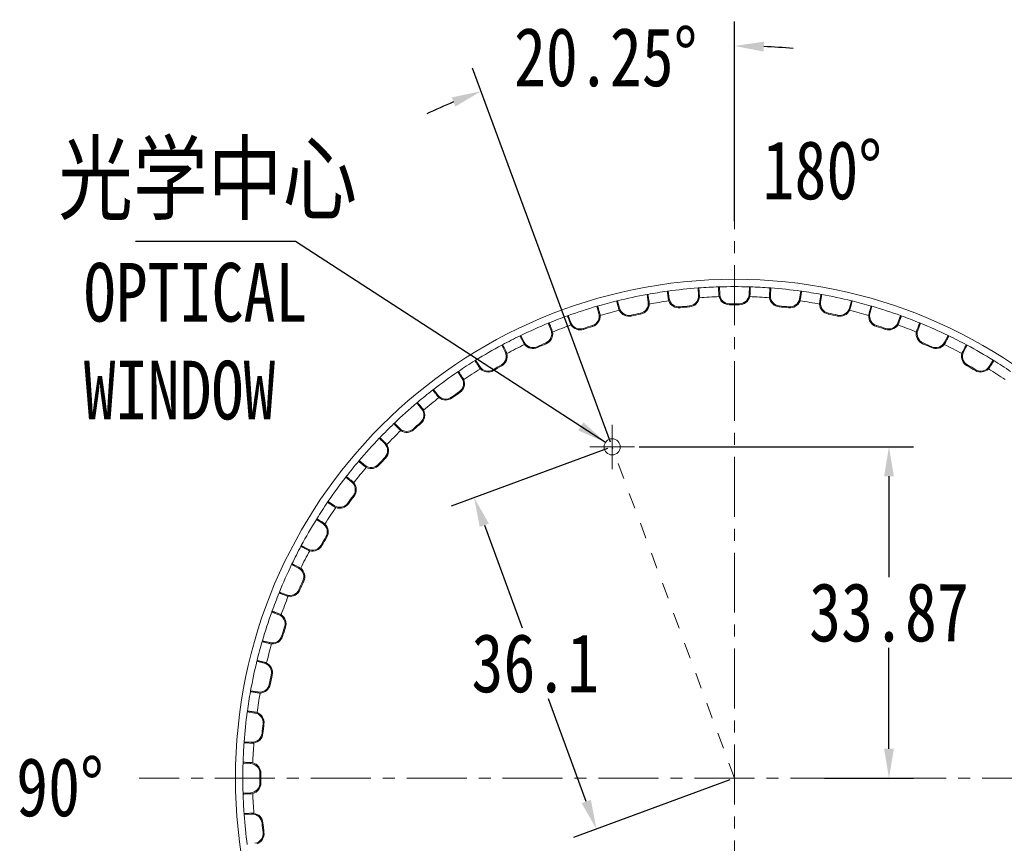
# Model space of a CAD drawing. Extents: x 695 to 3294, y -288 to 575.
# Tile 54 of 83: x 2222 to 2322, y 341 to 426. Entities that reach past the tile are written whole.
import ezdxf

# ---------------------------------------------------------------- set-up
doc = ezdxf.new("R2010")
doc.units = 0
doc.header["$LTSCALE"] = 16.335
doc.header["$PDMODE"] = 3
doc.header["$PDSIZE"] = 4
doc.linetypes.add('CENTER', pattern=[0.6, 0.375, -0.075, 0.075, -0.075])
doc.linetypes.add('HIDDEN', pattern=[0.2, 0.1, -0.1])
doc.layers.get('Defpoints').update_dxf_attribs({"linetype": 'CONTINUOUS'})
for name, color, linetype, lineweight in [('7_ALL_FEATURES', 7, 'CONTINUOUS', 15), ('dim', 3, 'CONTINUOUS', 13), ('中心', 6, 'CENTER', 13)]:
    doc.layers.add(name, color=color, linetype=linetype, lineweight=lineweight)
doc.layers.add('DEFAULT_2', color=8, linetype='HIDDEN')
doc.styles.get("Standard").update_dxf_attribs({"font": 'txt', "width": 0.8})
doc.dimstyles.get("Standard").update_dxf_attribs({"dimtxt": 3, "dimasz": 3, "dimexe": 2.5, "dimexo": 0.5, "dimtad": 1, "dimdsep": 46, "dimtxsty": 'Standard', "dimcen": 0.09, "dimadec": 0, "dimazin": 0, "dimtol": 1, "dimtp": 0.01, "dimtm": 0.01, "dimtfac": 1, "dimtofl": 0, "dimtmove": 0, "dimatfit": 3, "dimfxl": 1, "dimtolj": 1, "dimarcsym": 0})

# ---------------------------------------------------------------- blocks, each defined once
blk = doc.blocks.new('*D49')
at = {"layer": 'Defpoints', "color": 0, "transparency": 16777216}
for p in [(2282.25, 381.85), (2294.74, 347.98), (2280.64, 342.78)]:
    blk.add_point(p, dxfattribs=at)
at = {"layer": 'dim', "color": 0, "lineweight": -2, "transparency": 16777216}
for p, q in [((2281.78, 381.68), (2265.8, 375.78)), ((2269.18, 373.83), (2273.05, 363.34)), ((2279.6, 345.59), (2275.73, 356.09)), ((2294.27, 347.81), (2278.29, 341.91))]:
    blk.add_line(p, q, dxfattribs=at)
at = {"layer": 'dim', "color": 0, "transparency": 16777216}
for points in [[(2269.65, 374), (2268.71, 373.66), (2268.14, 376.65)], [(2280.07, 345.76), (2279.13, 345.42), (2280.64, 342.78)]]:
    blk.add_solid(points, dxfattribs=at)
at = {"layer": 'dim', "color": 0, "transparency": 16777216, "insert": (2274.39, 359.71), "char_height": 6, "attachment_point": 5}
blk.add_mtext('\\A1;36.1', dxfattribs=at)
blk = doc.blocks.new('*D50')
at = {"layer": 'Defpoints', "color": 0, "transparency": 16777216}
for p in [(2285.94, 422.31), (2294.74, 404.42), (2282.25, 381.85), (2294.74, 347.98), (2294.74, 291.54)]:
    blk.add_point(p, dxfattribs=at)
at = {"layer": 'dim', "color": 0, "lineweight": -2, "transparency": 16777216}
for p, q in [((2294.74, 404.92), (2294.74, 425.33)), ((2282.07, 382.32), (2267.97, 420.55))]:
    blk.add_line(p, q, dxfattribs=at)
for start, end in [(85.4069, 87.7035), (112.5472, 114.8438)]:
    blk.add_arc((2294.74, 347.98), 74.85, start, end, dxfattribs=at)
at = {"layer": 'dim', "color": 0, "transparency": 16777216}
for points in [[(2297.73, 422.27), (2297.75, 423.27), (2294.74, 422.83)], [(2265.86, 417.58), (2266.22, 416.64), (2268.83, 418.2)]]:
    blk.add_solid(points, dxfattribs=at)
at = {"layer": 'dim', "color": 0, "transparency": 16777216, "insert": (2281.58, 421.67), "char_height": 6, "attachment_point": 5}
blk.add_mtext('\\A1;20.25°', dxfattribs=at)
blk = doc.blocks.new('*D69')
at = {"layer": 'Defpoints', "color": 0, "transparency": 16777216}
for p in [(2284.51, 381.85), (2303.44, 347.98), (2310.54, 347.98)]:
    blk.add_point(p, dxfattribs=at)
at = {"layer": 'dim', "color": 0, "lineweight": -2, "transparency": 16777216}
for p, q in [((2285.01, 381.85), (2313.04, 381.85)), ((2310.54, 378.85), (2310.54, 368.54)), ((2310.54, 350.98), (2310.54, 361.29)), ((2303.94, 347.98), (2313.04, 347.98))]:
    blk.add_line(p, q, dxfattribs=at)
at = {"layer": 'dim', "color": 0, "transparency": 16777216}
for points in [[(2310.04, 378.85), (2311.04, 378.85), (2310.54, 381.85)], [(2310.04, 350.98), (2311.04, 350.98), (2310.54, 347.98)]]:
    blk.add_solid(points, dxfattribs=at)
at = {"layer": 'dim', "color": 0, "transparency": 16777216, "insert": (2310.54, 364.91), "char_height": 6, "attachment_point": 5}
blk.add_mtext('\\A1;33.87', dxfattribs=at)

msp = doc.modelspace()

# ---------------------------------------------------------------- linework, layer by layer
at = {"layer": '7_ALL_FEATURES', "color": 7, "linetype": 'Continuous'}
for p, q in [((2287.887, 397.76), (2287.958, 397.77)), ((2287.958, 397.77), (2288.08, 396.997)), ((2291.096, 398.098), (2291.024, 398.092)), ((2291.065, 397.311), (2291.024, 398.092)), ((2293.128, 398.204), (2293.2, 398.206)), ((2293.2, 398.206), (2293.241, 397.425)), ((2296.242, 397.425), (2296.283, 398.206)), ((2296.355, 398.204), (2296.283, 398.206)), ((2298.386, 398.098), (2298.458, 398.092)), ((2298.458, 398.092), (2298.417, 397.311)), ((2301.402, 396.997), (2301.525, 397.77)), ((2301.596, 397.76), (2301.525, 397.77)), ((2282.721, 396.771), (2282.791, 396.788)), ((2282.791, 396.788), (2282.993, 396.033)), ((2285.878, 397.442), (2285.807, 397.429)), ((2285.929, 396.657), (2285.807, 397.429)), ((2303.676, 397.429), (2303.554, 396.657)), ((2303.605, 397.442), (2303.676, 397.429)), ((2306.489, 396.033), (2306.692, 396.788)), ((2306.762, 396.771), (2306.692, 396.788)), ((2280.756, 396.245), (2280.687, 396.225)), ((2280.889, 395.469), (2280.687, 396.225)), ((2308.796, 396.225), (2308.594, 395.469)), ((2308.727, 396.245), (2308.796, 396.225)), ((2275.787, 394.518), (2275.721, 394.491)), ((2277.687, 395.247), (2277.754, 395.272)), ((2277.754, 395.272), (2278.035, 394.541)), ((2311.448, 394.541), (2311.728, 395.272)), ((2311.796, 395.247), (2311.728, 395.272)), ((2313.695, 394.518), (2313.762, 394.491)), ((2276.001, 393.761), (2275.721, 394.491)), ((2313.762, 394.491), (2313.482, 393.761)), ((2272.839, 393.206), (2272.904, 393.237)), ((2272.904, 393.237), (2273.259, 392.54)), ((2316.223, 392.54), (2316.579, 393.237)), ((2316.643, 393.206), (2316.579, 393.237)), ((2271.027, 392.282), (2270.963, 392.248)), ((2271.318, 391.551), (2270.963, 392.248)), ((2318.519, 392.248), (2318.164, 391.551)), ((2318.456, 392.282), (2318.519, 392.248)), ((2268.232, 390.669), (2268.293, 390.707)), ((2268.293, 390.707), (2268.719, 390.05)), ((2320.764, 390.05), (2321.19, 390.707)), ((2321.251, 390.669), (2321.19, 390.707)), ((2266.526, 389.561), (2266.466, 389.52)), ((2266.892, 388.864), (2266.466, 389.52)), ((2263.915, 387.664), (2263.972, 387.708)), ((2263.972, 387.708), (2264.464, 387.1)), ((2262.334, 386.384), (2262.279, 386.337)), ((2262.771, 385.729), (2262.279, 386.337)), ((2259.936, 384.224), (2259.988, 384.274)), ((2259.988, 384.274), (2260.541, 383.721)), ((2258.497, 382.786), (2258.447, 382.734)), ((2259.001, 382.18), (2258.447, 382.734)), ((2256.338, 380.387), (2256.384, 380.442)), ((2256.384, 380.442), (2256.992, 379.95)), ((2255.058, 378.806), (2255.014, 378.75)), ((2255.621, 378.257), (2255.014, 378.75)), ((2253.161, 376.196), (2253.201, 376.255)), ((2253.201, 376.255), (2253.857, 375.829)), ((2252.053, 374.49), (2252.015, 374.428)), ((2252.671, 374.002), (2252.015, 374.428)), ((2250.439, 371.695), (2250.473, 371.758)), ((2250.473, 371.758), (2251.17, 371.403)), ((2249.516, 369.882), (2249.484, 369.817)), ((2250.181, 369.462), (2249.484, 369.817)), ((2248.203, 366.934), (2248.23, 367.001)), ((2248.23, 367.001), (2248.961, 366.72)), ((2247.474, 365.035), (2247.45, 364.967)), ((2248.18, 364.687), (2247.45, 364.967)), ((2246.477, 361.966), (2246.497, 362.035)), ((2246.497, 362.035), (2247.253, 361.832)), ((2245.95, 360.001), (2245.933, 359.931)), ((2246.689, 359.728), (2245.933, 359.931)), ((2245.279, 356.844), (2245.292, 356.915)), ((2245.292, 356.915), (2246.065, 356.792)), ((2244.961, 354.835), (2244.951, 354.763)), ((2245.724, 354.641), (2244.951, 354.763)), ((2244.624, 351.625), (2244.629, 351.697)), ((2244.629, 351.697), (2245.41, 351.656)), ((2244.517, 349.594), (2244.515, 349.522)), ((2245.296, 349.481), (2244.515, 349.522)), ((2244.515, 346.438), (2245.296, 346.479)), ((2244.517, 346.366), (2244.515, 346.438)), ((2244.624, 344.335), (2244.629, 344.263)), ((2245.41, 344.304), (2244.629, 344.263))]:
    msp.add_line(p, q, dxfattribs=at)
at = {"layer": '7_ALL_FEATURES', "color": 9, "linetype": 'Continuous'}
for p, q in [((2286.025, 396.672), (2285.929, 396.657)), ((2287.984, 396.982), (2288.08, 396.997)), ((2291.163, 397.316), (2291.065, 397.311)), ((2293.143, 397.42), (2293.241, 397.425)), ((2296.339, 397.42), (2296.242, 397.425)), ((2298.32, 397.316), (2298.417, 397.311)), ((2301.499, 396.982), (2301.402, 396.997)), ((2303.457, 396.672), (2303.554, 396.657)), ((2282.899, 396.007), (2282.993, 396.033)), ((2285.159, 395.424), (2285.139, 395.52)), ((2289.194, 396.063), (2289.183, 396.16)), ((2290.17, 396.166), (2290.161, 396.263)), ((2294.25, 396.379), (2294.249, 396.478)), ((2295.232, 396.379), (2295.233, 396.478)), ((2299.312, 396.166), (2299.322, 396.263)), ((2300.289, 396.063), (2300.3, 396.16)), ((2304.324, 395.424), (2304.343, 395.52)), ((2306.584, 396.007), (2306.489, 396.033)), ((2277.944, 394.506), (2278.035, 394.541)), ((2280.983, 395.494), (2280.889, 395.469)), ((2284.198, 395.22), (2284.177, 395.315)), ((2305.284, 395.22), (2305.306, 395.315)), ((2308.499, 395.494), (2308.594, 395.469)), ((2311.539, 394.506), (2311.448, 394.541)), ((2276.092, 393.796), (2276.001, 393.761)), ((2279.318, 393.859), (2279.287, 393.952)), ((2280.252, 394.162), (2280.223, 394.256)), ((2309.231, 394.162), (2309.26, 394.256)), ((2310.164, 393.859), (2310.196, 393.952)), ((2313.39, 393.796), (2313.482, 393.761)), ((2273.172, 392.496), (2273.259, 392.54)), ((2316.31, 392.496), (2316.223, 392.54)), ((2271.405, 391.595), (2271.318, 391.551)), ((2274.607, 391.995), (2274.566, 392.085)), ((2275.504, 392.395), (2275.465, 392.485)), ((2313.979, 392.395), (2314.018, 392.485)), ((2314.876, 391.995), (2314.916, 392.085)), ((2318.077, 391.595), (2318.164, 391.551)), ((2268.637, 389.997), (2268.719, 390.05)), ((2270.117, 389.65), (2270.067, 389.734)), ((2270.967, 390.141), (2270.919, 390.226)), ((2318.516, 390.141), (2318.564, 390.226)), ((2319.366, 389.65), (2319.416, 389.734)), ((2320.845, 389.997), (2320.764, 390.05)), ((2266.974, 388.917), (2266.892, 388.864)), ((2266.69, 387.424), (2266.633, 387.504)), ((2264.388, 387.038), (2264.464, 387.1)), ((2265.896, 386.847), (2265.837, 386.926)), ((2262.847, 385.79), (2262.771, 385.729)), ((2260.472, 383.652), (2260.541, 383.721)), ((2261.991, 383.619), (2261.925, 383.692)), ((2262.721, 384.276), (2262.656, 384.35)), ((2259.07, 382.249), (2259.001, 382.18)), ((2259.102, 380.73), (2259.03, 380.797)), ((2256.931, 379.874), (2256.992, 379.95)), ((2258.445, 380.001), (2258.372, 380.066)), ((2255.683, 378.333), (2255.621, 378.257)), ((2255.874, 376.826), (2255.795, 376.884)), ((2253.804, 375.747), (2253.857, 375.829)), ((2255.297, 376.031), (2255.217, 376.088)), ((2252.724, 374.084), (2252.671, 374.002)), ((2253.072, 372.605), (2252.987, 372.655)), ((2251.126, 371.316), (2251.17, 371.403)), ((2252.581, 371.755), (2252.495, 371.803)), ((2250.226, 369.549), (2250.181, 369.462)), ((2250.726, 368.114), (2250.637, 368.155)), ((2248.926, 366.629), (2248.961, 366.72)), ((2250.327, 367.217), (2250.237, 367.256)), ((2248.215, 364.778), (2248.18, 364.687)), ((2248.863, 363.403), (2248.769, 363.434)), ((2248.559, 362.469), (2248.465, 362.499)), ((2247.227, 361.738), (2247.253, 361.832)), ((2246.714, 359.822), (2246.689, 359.728)), ((2247.502, 358.523), (2247.406, 358.544)), ((2247.298, 357.563), (2247.201, 357.582)), ((2246.049, 356.696), (2246.065, 356.792)), ((2245.739, 354.737), (2245.724, 354.641)), ((2246.658, 353.527), (2246.561, 353.539)), ((2246.556, 352.551), (2246.458, 352.56)), ((2245.405, 351.559), (2245.41, 351.656)), ((2245.301, 349.578), (2245.296, 349.481)), ((2246.342, 348.471), (2246.244, 348.472)), ((2246.342, 347.489), (2246.244, 347.488)), ((2245.301, 346.382), (2245.296, 346.479)), ((2245.405, 344.402), (2245.41, 344.304)), ((2246.556, 343.409), (2246.458, 343.4)), ((2246.658, 342.433), (2246.561, 342.421))]:
    msp.add_line(p, q, dxfattribs=at)
at = {"layer": '7_ALL_FEATURES', "color": 7, "linetype": 'Continuous'}
msp.add_circle((2294.741, 347.98), 51, dxfattribs=at)
for centre, radius, start, end in [((2294.741, 347.98), 50.25, 97.84017, 100.15983), ((2294.741, 347.98), 50.25, 94.24196, 97.75804), ((2294.741, 347.98), 50.25, 91.84017, 94.15983), ((2294.741, 347.98), 50.25, 88.24196, 91.75804), ((2294.741, 347.98), 50.25, 85.84017, 88.15983), ((2294.741, 347.98), 50.25, 82.24196, 85.75804), ((2294.741, 347.98), 50.25, 79.84017, 82.15983), ((2294.741, 347.98), 50.25, 103.84017, 106.15983), ((2294.741, 347.98), 50.25, 100.24196, 103.75804), ((2284.941, 396.5), 1, 281.41889, 9), ((2284.973, 396.499), 1.067, 357.63543, 9.32912), ((2289.039, 397.143), 1.067, 188.67476, 200.36068), ((2289.068, 397.154), 1.098, 200.35931, 276.58111), ((2289.068, 397.154), 1, 189, 276.58111), ((2290.067, 397.259), 1, 275.41889, 3), ((2290.067, 397.259), 1.098, 275.41889, 351.64069), ((2290.098, 397.254), 1.067, 351.63543, 3.32912), ((2294.209, 397.47), 1.067, 182.67476, 194.36068), ((2294.239, 397.477), 1.098, 194.35931, 270.58111), ((2294.239, 397.477), 1, 183, 270.58111), ((2295.243, 397.477), 1.098, 269.41889, 345.64069), ((2295.243, 397.477), 1, 269.41889, 357), ((2295.274, 397.47), 1.067, 345.63543, 357.32912), ((2299.385, 397.254), 1.067, 176.67476, 188.36068), ((2299.416, 397.259), 1.098, 188.35931, 264.58111), ((2299.416, 397.259), 1, 177, 264.58111), ((2300.415, 397.154), 1.098, 263.41889, 339.64069), ((2300.415, 397.154), 1, 263.41889, 351), ((2300.444, 397.143), 1.067, 339.63543, 351.32912), ((2304.511, 396.499), 1.067, 170.67476, 182.36068), ((2304.541, 396.5), 1, 171, 258.58111), ((2294.741, 347.98), 50.25, 76.24196, 79.75804), ((2294.741, 347.98), 50.25, 73.84017, 76.15983), ((2294.741, 347.98), 50.25, 106.24196, 109.75804), ((2283.932, 396.278), 1.067, 194.67476, 206.36068), ((2283.959, 396.291), 1.098, 206.35931, 282.58111), ((2283.959, 396.291), 1, 195, 282.58111), ((2294.741, 347.98), 48.5, 101.41889, 102.58111), ((2284.941, 396.5), 1.098, 281.41889, 357.64069), ((2294.741, 347.98), 48.5, 95.41889, 96.58111), ((2294.741, 347.98), 48.402, 95.41889, 96.58111), ((2294.741, 347.98), 48.5, 89.41889, 90.58111), ((2294.741, 347.98), 48.402, 89.41889, 90.58111), ((2294.741, 347.98), 48.402, 83.41889, 84.58111), ((2294.741, 347.98), 48.5, 83.41889, 84.58111), ((2304.541, 396.5), 1.098, 182.35931, 258.58111), ((2294.741, 347.98), 48.5, 77.41889, 78.58111), ((2305.524, 396.291), 1.098, 257.41889, 333.64069), ((2305.524, 396.291), 1, 257.41889, 345), ((2305.552, 396.278), 1.067, 333.63543, 345.32912), ((2294.741, 347.98), 50.25, 70.24196, 73.75804), ((2294.741, 347.98), 50.25, 109.84017, 112.15983), ((2278.942, 394.883), 1.067, 200.67476, 212.36068), ((2278.968, 394.9), 1, 201, 288.58111), ((2279.923, 395.21), 1, 287.41889, 15), ((2279.923, 395.21), 1.098, 287.41889, 3.64069), ((2279.955, 395.212), 1.067, 3.63543, 15.32912), ((2294.741, 347.98), 48.402, 101.41889, 102.58111), ((2294.741, 347.98), 48.402, 77.41889, 78.58111), ((2309.559, 395.21), 1.098, 176.35931, 252.58111), ((2309.529, 395.212), 1.067, 164.67476, 176.36068), ((2309.559, 395.21), 1, 165, 252.58111), ((2310.514, 394.9), 1, 251.41889, 339), ((2310.541, 394.883), 1.067, 327.63543, 339.32912), ((2294.741, 347.98), 50.25, 67.84017, 70.15983), ((2294.741, 347.98), 50.25, 112.24196, 115.75804), ((2275.068, 393.402), 1, 293.41889, 21), ((2275.068, 393.402), 1.098, 293.41889, 9.64069), ((2275.099, 393.408), 1.067, 9.63543, 21.32912), ((2278.968, 394.9), 1.098, 212.35931, 288.58111), ((2294.741, 347.98), 48.5, 107.41889, 108.58111), ((2294.741, 347.98), 48.402, 107.41889, 108.58111), ((2294.741, 347.98), 48.402, 71.41889, 72.58111), ((2294.741, 347.98), 48.5, 71.41889, 72.58111), ((2310.514, 394.9), 1.098, 251.41889, 327.64069), ((2314.415, 393.402), 1.098, 170.35931, 246.58111), ((2314.385, 393.408), 1.067, 158.67476, 170.36068), ((2314.415, 393.402), 1, 159, 246.58111), ((2294.741, 347.98), 50.25, 64.24196, 67.75804), ((2294.741, 347.98), 50.25, 115.84017, 118.15983), ((2274.126, 392.975), 1.067, 206.67476, 218.36068), ((2274.15, 392.994), 1, 207, 294.58111), ((2315.332, 392.994), 1, 245.41889, 333), ((2315.357, 392.974), 1.067, 321.63543, 333.32912), ((2294.741, 347.98), 50.25, 61.84017, 64.15983), ((2294.741, 347.98), 50.25, 118.24196, 121.75804), ((2270.427, 391.097), 1, 299.41889, 27), ((2270.458, 391.106), 1.067, 15.63543, 27.32912), ((2274.15, 392.994), 1.098, 218.35931, 294.58111), ((2294.741, 347.98), 48.5, 113.41889, 114.58111), ((2294.741, 347.98), 48.402, 113.41889, 114.58111), ((2294.741, 347.98), 48.402, 65.41889, 66.58111), ((2294.741, 347.98), 48.5, 65.41889, 66.58111), ((2315.332, 392.994), 1.098, 245.41889, 321.64069), ((2319.026, 391.105), 1.067, 152.67476, 164.36068), ((2319.055, 391.097), 1, 153, 240.58111), ((2294.741, 347.98), 50.25, 58.24196, 61.75804), ((2294.741, 347.98), 50.25, 121.84017, 124.15983), ((2270.427, 391.097), 1.098, 299.41889, 15.64069), ((2319.055, 391.097), 1.098, 164.35931, 240.58111), ((2294.741, 347.98), 50.25, 55.84017, 58.15983), ((2294.741, 347.98), 50.25, 124.24196, 127.75804), ((2269.536, 390.573), 1.067, 212.67476, 224.36068), ((2269.558, 390.595), 1, 213, 300.58111), ((2269.558, 390.595), 1.098, 224.35931, 300.58111), ((2294.741, 347.98), 48.5, 119.41889, 120.58111), ((2294.741, 347.98), 48.402, 119.41889, 120.58111), ((2294.741, 347.98), 48.402, 59.41889, 60.58111), ((2294.741, 347.98), 48.5, 59.41889, 60.58111), ((2319.925, 390.595), 1.098, 239.41889, 315.64069), ((2319.925, 390.595), 1, 239.41889, 327), ((2319.948, 390.573), 1.067, 315.63543, 327.32912), ((2266.054, 388.319), 1, 305.41889, 33), ((2266.054, 388.319), 1.098, 305.41889, 21.64069), ((2266.083, 388.331), 1.067, 21.63543, 33.32912), ((2294.741, 347.98), 50.25, 127.84017, 130.15983), ((2294.741, 347.98), 48.5, 125.41889, 126.58111), ((2265.222, 387.705), 1.067, 218.67476, 230.36068), ((2265.241, 387.729), 1, 219, 306.58111), ((2265.241, 387.729), 1.098, 230.35931, 306.58111), ((2294.741, 347.98), 48.402, 125.41889, 126.58111), ((2294.741, 347.98), 50.25, 130.24196, 133.75804), ((2261.994, 385.1), 1, 311.41889, 39), ((2261.994, 385.1), 1.098, 311.41889, 27.64069), ((2262.022, 385.114), 1.067, 27.63543, 39.32912), ((2294.741, 347.98), 50.25, 133.84017, 136.15983), ((2261.231, 384.402), 1.067, 224.67476, 236.36068), ((2261.248, 384.428), 1, 225, 312.58111), ((2261.248, 384.428), 1.098, 236.35931, 312.58111), ((2294.741, 347.98), 48.5, 131.41889, 132.58111), ((2294.741, 347.98), 48.402, 131.41889, 132.58111), ((2294.741, 347.98), 50.25, 136.24196, 139.75804), ((2258.294, 381.473), 1, 317.41889, 45), ((2258.32, 381.491), 1.067, 33.63543, 45.32912), ((2258.294, 381.473), 1.098, 317.41889, 33.64069), ((2294.741, 347.98), 48.5, 137.41889, 138.58111), ((2294.741, 347.98), 48.402, 137.41889, 138.58111), ((2294.741, 347.98), 50.25, 139.84017, 142.15983), ((2257.607, 380.7), 1.067, 230.67476, 242.36068), ((2257.622, 380.727), 1, 231, 318.58111), ((2257.622, 380.727), 1.098, 242.35931, 318.58111), ((2294.741, 347.98), 50.25, 142.24196, 145.75804), ((2254.992, 377.48), 1, 323.41889, 51), ((2255.016, 377.5), 1.067, 39.63543, 51.32912), ((2254.992, 377.48), 1.098, 323.41889, 39.64069), ((2294.741, 347.98), 48.5, 143.41889, 144.58111), ((2294.741, 347.98), 48.402, 143.41889, 144.58111), ((2294.741, 347.98), 50.25, 145.84017, 148.15983), ((2254.391, 376.639), 1.067, 236.67476, 248.36068), ((2254.402, 376.668), 1, 237, 324.58111), ((2254.402, 376.668), 1.098, 248.35931, 324.58111), ((2294.741, 347.98), 50.25, 148.24196, 151.75804), ((2252.126, 373.164), 1, 329.41889, 57), ((2252.148, 373.186), 1.067, 45.63543, 57.32912), ((2252.126, 373.164), 1.098, 329.41889, 45.64069), ((2294.741, 347.98), 48.5, 149.41889, 150.58111), ((2294.741, 347.98), 48.402, 149.41889, 150.58111), ((2294.741, 347.98), 50.25, 151.84017, 154.15983), ((2251.624, 372.294), 1, 243, 330.58111), ((2251.624, 372.294), 1.098, 254.35931, 330.58111), ((2251.616, 372.264), 1.067, 242.67476, 254.36068), ((2294.741, 347.98), 50.25, 154.24196, 157.75804), ((2249.727, 368.571), 1, 335.41889, 63), ((2249.747, 368.596), 1.067, 51.63543, 63.32912), ((2249.727, 368.571), 1.098, 335.41889, 51.64069), ((2294.741, 347.98), 48.5, 155.41889, 156.58111), ((2294.741, 347.98), 48.402, 155.41889, 156.58111), ((2294.741, 347.98), 50.25, 157.84017, 160.15983), ((2249.314, 367.623), 1.067, 248.67476, 260.36068), ((2249.319, 367.654), 1, 249, 336.58111), ((2249.319, 367.654), 1.098, 260.35931, 336.58111), ((2294.741, 347.98), 50.25, 160.24196, 163.75804), ((2247.822, 363.753), 1, 341.41889, 69), ((2247.838, 363.78), 1.067, 57.63543, 69.32912), ((2247.822, 363.753), 1.098, 341.41889, 57.64069), ((2294.741, 347.98), 48.5, 161.41889, 162.58111), ((2294.741, 347.98), 48.402, 161.41889, 162.58111), ((2247.511, 362.798), 1, 255, 342.58111), ((2247.511, 362.798), 1.098, 266.35931, 342.58111), ((2294.741, 347.98), 50.25, 163.84017, 166.15983), ((2247.509, 362.767), 1.067, 254.67476, 266.36068), ((2294.741, 347.98), 50.25, 166.24196, 169.75804), ((2246.43, 358.762), 1, 347.41889, 75), ((2246.444, 358.791), 1.067, 63.63543, 75.32912), ((2246.43, 358.762), 1.098, 347.41889, 63.64069), ((2294.741, 347.98), 48.5, 167.41889, 168.58111), ((2294.741, 347.98), 48.402, 167.41889, 168.58111), ((2246.221, 357.78), 1, 261, 348.58111), ((2246.221, 357.78), 1.098, 272.35931, 348.58111), ((2294.741, 347.98), 50.25, 169.84017, 172.15983), ((2246.222, 357.749), 1.067, 260.67476, 272.36068), ((2294.741, 347.98), 50.25, 172.24196, 175.75804), ((2245.568, 353.653), 1, 353.41889, 81), ((2245.578, 353.683), 1.067, 69.63543, 81.32912), ((2245.568, 353.653), 1.098, 353.41889, 69.64069), ((2294.741, 347.98), 48.5, 173.41889, 174.58111), ((2294.741, 347.98), 48.402, 173.41889, 174.58111), ((2245.463, 352.655), 1, 267, 354.58111), ((2245.463, 352.655), 1.098, 278.35931, 354.58111), ((2294.741, 347.98), 50.25, 175.84017, 178.15983), ((2245.467, 352.624), 1.067, 266.67476, 278.36068), ((2294.741, 347.98), 50.25, 178.24196, 181.75804), ((2245.244, 348.482), 1, 359.41889, 87), ((2245.252, 348.513), 1.067, 75.63543, 87.32912), ((2245.244, 348.482), 1.098, 359.41889, 75.64069), ((2294.741, 347.98), 48.5, 179.41889, 180.58111), ((2294.741, 347.98), 48.402, 179.41889, 180.58111), ((2245.244, 347.478), 1, 273, 0.58111), ((2245.244, 347.478), 1.098, 284.35931, 0.58111), ((2294.741, 347.98), 50.25, 181.84017, 184.15983), ((2245.252, 347.448), 1.067, 272.67476, 284.36068), ((2294.741, 347.98), 50.25, 184.24196, 187.75804), ((2245.467, 343.337), 1.067, 81.63543, 93.32912), ((2245.463, 343.305), 1, 5.41889, 93), ((2245.463, 343.305), 1.098, 5.41889, 81.64069), ((2294.741, 347.98), 48.5, 185.41889, 186.58111), ((2294.741, 347.98), 48.402, 185.41889, 186.58111), ((2245.568, 342.307), 1, 279, 6.58111), ((2245.568, 342.307), 1.098, 290.35931, 6.58111)]:
    msp.add_arc(centre, radius, start, end, dxfattribs=at)
at = {"layer": '7_ALL_FEATURES', "color": 9, "linetype": 'Continuous'}
for start, end in [(97.82205, 100.17795), (91.82205, 94.17795), (85.82205, 88.17795), (79.82205, 82.17795), (103.82205, 106.17795), (73.82205, 76.17795), (109.82205, 112.17795), (67.82205, 70.17795), (115.82205, 118.17795), (61.82205, 64.17795), (121.82205, 124.17795), (55.82205, 58.17795), (127.82205, 130.17795), (133.82205, 136.17795), (139.82205, 142.17795), (145.82205, 148.17795), (151.82205, 154.17795), (157.82205, 160.17795), (163.82205, 166.17795), (169.82205, 172.17795), (175.82205, 178.17795), (181.82205, 184.17795)]:
    msp.add_arc((2294.741, 347.98), 49.25, start, end, dxfattribs=at)
at = {"layer": '7_ALL_FEATURES', "color": 7, "linetype": 'Continuous'}
for points, knots in [([(2287.984, 396.982), (2287.976, 397.035), (2287.961, 397.138), (2287.939, 397.286), (2287.921, 397.419), (2287.906, 397.533), (2287.896, 397.615), (2287.89, 397.67), (2287.887, 397.701), (2287.885, 397.725), (2287.884, 397.744), (2287.885, 397.753), (2287.885, 397.76), (2287.887, 397.76)], [0, 0, 0, 0, 0.2051297, 0.3972055, 0.5698136, 0.7181992, 0.8382392, 0.886594, 0.9266643, 0.9581189, 0.9808115, 0.9946802, 1, 1, 1, 1]), ([(2291.096, 398.098), (2291.098, 398.098), (2291.1, 398.091), (2291.102, 398.082), (2291.105, 398.064), (2291.108, 398.04), (2291.112, 398.008), (2291.118, 397.954), (2291.125, 397.871), (2291.134, 397.756), (2291.144, 397.622), (2291.153, 397.474), (2291.16, 397.37), (2291.163, 397.316)], [0, 0, 0, 0, 0.0053198, 0.0191885, 0.0418811, 0.0733357, 0.113406, 0.1617608, 0.2818008, 0.4301864, 0.6027945, 0.7948703, 1, 1, 1, 1]), ([(2293.143, 397.42), (2293.141, 397.474), (2293.136, 397.578), (2293.13, 397.727), (2293.126, 397.861), (2293.123, 397.976), (2293.122, 398.059), (2293.122, 398.114), (2293.122, 398.145), (2293.123, 398.169), (2293.124, 398.188), (2293.125, 398.197), (2293.126, 398.204), (2293.128, 398.204)], [0, 0, 0, 0, 0.2051297, 0.3972055, 0.5698136, 0.7181992, 0.8382392, 0.886594, 0.9266643, 0.9581189, 0.9808115, 0.9946802, 1, 1, 1, 1]), ([(2296.355, 398.204), (2296.356, 398.204), (2296.358, 398.197), (2296.359, 398.188), (2296.36, 398.169), (2296.361, 398.145), (2296.361, 398.114), (2296.361, 398.059), (2296.36, 397.976), (2296.357, 397.861), (2296.352, 397.727), (2296.347, 397.578), (2296.342, 397.474), (2296.339, 397.42)], [0, 0, 0, 0, 0.0053198, 0.0191885, 0.0418811, 0.0733357, 0.113406, 0.1617608, 0.2818008, 0.4301864, 0.6027945, 0.7948703, 1, 1, 1, 1]), ([(2298.32, 397.316), (2298.323, 397.37), (2298.329, 397.474), (2298.339, 397.622), (2298.349, 397.756), (2298.358, 397.871), (2298.365, 397.954), (2298.371, 398.008), (2298.374, 398.04), (2298.378, 398.064), (2298.381, 398.082), (2298.383, 398.091), (2298.385, 398.098), (2298.386, 398.098)], [0, 0, 0, 0, 0.2051297, 0.3972055, 0.5698136, 0.7181992, 0.8382392, 0.886594, 0.9266643, 0.9581189, 0.9808115, 0.9946802, 1, 1, 1, 1]), ([(2301.596, 397.76), (2301.597, 397.76), (2301.598, 397.753), (2301.598, 397.744), (2301.597, 397.725), (2301.596, 397.701), (2301.593, 397.67), (2301.587, 397.615), (2301.577, 397.533), (2301.562, 397.419), (2301.544, 397.286), (2301.522, 397.138), (2301.507, 397.035), (2301.499, 396.982)], [0, 0, 0, 0, 0.0053198, 0.0191885, 0.0418811, 0.0733357, 0.113406, 0.1617608, 0.2818008, 0.4301864, 0.6027945, 0.7948703, 1, 1, 1, 1]), ([(2282.899, 396.007), (2282.885, 396.059), (2282.859, 396.16), (2282.823, 396.305), (2282.79, 396.435), (2282.763, 396.547), (2282.745, 396.628), (2282.734, 396.681), (2282.727, 396.712), (2282.723, 396.736), (2282.72, 396.755), (2282.72, 396.764), (2282.719, 396.771), (2282.721, 396.771)], [0, 0, 0, 0, 0.2051297, 0.3972055, 0.5698136, 0.7181992, 0.8382392, 0.886594, 0.9266643, 0.9581189, 0.9808115, 0.9946802, 1, 1, 1, 1]), ([(2285.878, 397.442), (2285.879, 397.442), (2285.882, 397.436), (2285.885, 397.427), (2285.89, 397.409), (2285.896, 397.386), (2285.902, 397.355), (2285.914, 397.302), (2285.93, 397.22), (2285.951, 397.107), (2285.974, 396.974), (2286, 396.827), (2286.017, 396.725), (2286.025, 396.672)], [0, 0, 0, 0, 0.0053198, 0.0191885, 0.0418811, 0.0733357, 0.113406, 0.1617608, 0.2818008, 0.4301864, 0.6027945, 0.7948703, 1, 1, 1, 1]), ([(2303.457, 396.672), (2303.466, 396.725), (2303.483, 396.827), (2303.508, 396.974), (2303.532, 397.107), (2303.553, 397.22), (2303.569, 397.302), (2303.58, 397.355), (2303.587, 397.386), (2303.593, 397.409), (2303.598, 397.427), (2303.601, 397.436), (2303.604, 397.442), (2303.605, 397.442)], [0, 0, 0, 0, 0.2051297, 0.3972055, 0.5698136, 0.7181992, 0.8382392, 0.886594, 0.9266643, 0.9581189, 0.9808115, 0.9946802, 1, 1, 1, 1]), ([(2306.762, 396.771), (2306.763, 396.771), (2306.763, 396.764), (2306.763, 396.755), (2306.76, 396.736), (2306.755, 396.712), (2306.749, 396.681), (2306.738, 396.628), (2306.719, 396.547), (2306.692, 396.435), (2306.66, 396.305), (2306.623, 396.16), (2306.597, 396.059), (2306.584, 396.007)], [0, 0, 0, 0, 0.0053198, 0.0191885, 0.0418811, 0.0733357, 0.113406, 0.1617608, 0.2818008, 0.4301864, 0.6027945, 0.7948703, 1, 1, 1, 1]), ([(2280.756, 396.245), (2280.757, 396.245), (2280.761, 396.239), (2280.765, 396.231), (2280.771, 396.213), (2280.78, 396.19), (2280.79, 396.16), (2280.807, 396.109), (2280.831, 396.029), (2280.864, 395.919), (2280.901, 395.79), (2280.942, 395.646), (2280.969, 395.546), (2280.983, 395.494)], [0, 0, 0, 0, 0.0053198, 0.0191885, 0.0418811, 0.0733357, 0.113406, 0.1617608, 0.2818008, 0.4301864, 0.6027945, 0.7948703, 1, 1, 1, 1]), ([(2308.499, 395.494), (2308.513, 395.546), (2308.541, 395.646), (2308.582, 395.79), (2308.619, 395.919), (2308.652, 396.029), (2308.676, 396.109), (2308.693, 396.16), (2308.703, 396.19), (2308.711, 396.213), (2308.718, 396.231), (2308.722, 396.239), (2308.725, 396.245), (2308.727, 396.245)], [0, 0, 0, 0, 0.2051297, 0.3972055, 0.5698136, 0.7181992, 0.8382392, 0.886594, 0.9266643, 0.9581189, 0.9808115, 0.9946802, 1, 1, 1, 1]), ([(2275.787, 394.518), (2275.789, 394.519), (2275.793, 394.513), (2275.798, 394.505), (2275.806, 394.489), (2275.817, 394.467), (2275.83, 394.438), (2275.852, 394.388), (2275.885, 394.312), (2275.929, 394.205), (2275.979, 394.081), (2276.035, 393.943), (2276.073, 393.846), (2276.092, 393.796)], [0, 0, 0, 0, 0.0053198, 0.0191885, 0.0418811, 0.0733357, 0.113406, 0.1617608, 0.2818008, 0.4301864, 0.6027945, 0.7948703, 1, 1, 1, 1]), ([(2277.944, 394.506), (2277.925, 394.557), (2277.888, 394.654), (2277.837, 394.794), (2277.791, 394.92), (2277.752, 395.029), (2277.726, 395.108), (2277.709, 395.159), (2277.699, 395.189), (2277.693, 395.213), (2277.688, 395.231), (2277.686, 395.24), (2277.685, 395.247), (2277.687, 395.247)], [0, 0, 0, 0, 0.2051297, 0.3972055, 0.5698136, 0.7181992, 0.8382392, 0.886594, 0.9266643, 0.9581189, 0.9808115, 0.9946802, 1, 1, 1, 1]), ([(2311.796, 395.247), (2311.797, 395.247), (2311.796, 395.24), (2311.795, 395.231), (2311.79, 395.213), (2311.783, 395.189), (2311.774, 395.159), (2311.757, 395.108), (2311.73, 395.029), (2311.692, 394.92), (2311.646, 394.794), (2311.594, 394.654), (2311.558, 394.557), (2311.539, 394.506)], [0, 0, 0, 0, 0.0053198, 0.0191885, 0.0418811, 0.0733357, 0.113406, 0.1617608, 0.2818008, 0.4301864, 0.6027945, 0.7948703, 1, 1, 1, 1]), ([(2313.39, 393.796), (2313.41, 393.846), (2313.448, 393.943), (2313.503, 394.081), (2313.554, 394.205), (2313.598, 394.312), (2313.631, 394.388), (2313.653, 394.438), (2313.666, 394.467), (2313.676, 394.489), (2313.685, 394.505), (2313.69, 394.513), (2313.694, 394.519), (2313.695, 394.518)], [0, 0, 0, 0, 0.2051297, 0.3972055, 0.5698136, 0.7181992, 0.8382392, 0.886594, 0.9266643, 0.9581189, 0.9808115, 0.9946802, 1, 1, 1, 1]), ([(2273.172, 392.496), (2273.148, 392.544), (2273.102, 392.637), (2273.036, 392.77), (2272.977, 392.891), (2272.928, 392.995), (2272.893, 393.071), (2272.87, 393.12), (2272.858, 393.149), (2272.849, 393.172), (2272.842, 393.189), (2272.84, 393.198), (2272.838, 393.205), (2272.839, 393.206)], [0, 0, 0, 0, 0.2051297, 0.3972055, 0.5698136, 0.7181992, 0.8382392, 0.886594, 0.9266643, 0.9581189, 0.9808115, 0.9946802, 1, 1, 1, 1]), ([(2316.643, 393.206), (2316.645, 393.205), (2316.643, 393.198), (2316.641, 393.189), (2316.634, 393.172), (2316.625, 393.149), (2316.612, 393.12), (2316.59, 393.071), (2316.555, 392.995), (2316.506, 392.891), (2316.447, 392.77), (2316.381, 392.637), (2316.334, 392.544), (2316.31, 392.496)], [0, 0, 0, 0, 0.0053198, 0.0191885, 0.0418811, 0.0733357, 0.113406, 0.1617608, 0.2818008, 0.4301864, 0.6027945, 0.7948703, 1, 1, 1, 1]), ([(2271.027, 392.282), (2271.028, 392.283), (2271.032, 392.277), (2271.038, 392.27), (2271.049, 392.255), (2271.061, 392.234), (2271.077, 392.207), (2271.105, 392.16), (2271.145, 392.087), (2271.2, 391.986), (2271.263, 391.867), (2271.333, 391.735), (2271.381, 391.643), (2271.405, 391.595)], [0, 0, 0, 0, 0.0053198, 0.0191885, 0.0418811, 0.0733357, 0.113406, 0.1617608, 0.2818008, 0.4301864, 0.6027945, 0.7948703, 1, 1, 1, 1]), ([(2318.077, 391.595), (2318.102, 391.643), (2318.15, 391.735), (2318.219, 391.867), (2318.283, 391.986), (2318.338, 392.087), (2318.378, 392.16), (2318.405, 392.207), (2318.421, 392.234), (2318.434, 392.255), (2318.444, 392.27), (2318.45, 392.277), (2318.455, 392.283), (2318.456, 392.282)], [0, 0, 0, 0, 0.2051297, 0.3972055, 0.5698136, 0.7181992, 0.8382392, 0.886594, 0.9266643, 0.9581189, 0.9808115, 0.9946802, 1, 1, 1, 1]), ([(2268.637, 389.997), (2268.608, 390.042), (2268.552, 390.13), (2268.473, 390.256), (2268.402, 390.37), (2268.342, 390.469), (2268.299, 390.54), (2268.272, 390.587), (2268.256, 390.615), (2268.245, 390.636), (2268.236, 390.653), (2268.233, 390.661), (2268.231, 390.668), (2268.232, 390.669)], [0, 0, 0, 0, 0.2051297, 0.3972055, 0.5698136, 0.7181992, 0.8382392, 0.886594, 0.9266643, 0.9581189, 0.9808115, 0.9946802, 1, 1, 1, 1]), ([(2321.251, 390.669), (2321.252, 390.668), (2321.25, 390.661), (2321.246, 390.653), (2321.238, 390.636), (2321.226, 390.615), (2321.211, 390.587), (2321.184, 390.54), (2321.141, 390.469), (2321.081, 390.37), (2321.01, 390.256), (2320.93, 390.13), (2320.874, 390.042), (2320.845, 389.997)], [0, 0, 0, 0, 0.0053198, 0.0191885, 0.0418811, 0.0733357, 0.113406, 0.1617608, 0.2818008, 0.4301864, 0.6027945, 0.7948703, 1, 1, 1, 1]), ([(2266.526, 389.561), (2266.527, 389.561), (2266.532, 389.557), (2266.539, 389.55), (2266.55, 389.535), (2266.565, 389.516), (2266.584, 389.491), (2266.616, 389.447), (2266.664, 389.379), (2266.729, 389.284), (2266.804, 389.173), (2266.887, 389.049), (2266.945, 388.962), (2266.974, 388.917)], [0, 0, 0, 0, 0.0053198, 0.0191885, 0.0418811, 0.0733357, 0.113406, 0.1617608, 0.2818008, 0.4301864, 0.6027945, 0.7948703, 1, 1, 1, 1]), ([(2264.388, 387.038), (2264.355, 387.08), (2264.29, 387.162), (2264.198, 387.279), (2264.115, 387.385), (2264.045, 387.476), (2263.995, 387.543), (2263.963, 387.587), (2263.945, 387.613), (2263.931, 387.633), (2263.921, 387.648), (2263.917, 387.657), (2263.914, 387.663), (2263.915, 387.664)], [0, 0, 0, 0, 0.2051297, 0.3972055, 0.5698136, 0.7181992, 0.8382392, 0.886594, 0.9266643, 0.9581189, 0.9808115, 0.9946802, 1, 1, 1, 1]), ([(2262.334, 386.384), (2262.335, 386.384), (2262.341, 386.38), (2262.348, 386.374), (2262.361, 386.361), (2262.378, 386.344), (2262.399, 386.32), (2262.436, 386.28), (2262.49, 386.217), (2262.565, 386.13), (2262.652, 386.027), (2262.747, 385.912), (2262.813, 385.832), (2262.847, 385.79)], [0, 0, 0, 0, 0.0053198, 0.0191885, 0.0418811, 0.0733357, 0.113406, 0.1617608, 0.2818008, 0.4301864, 0.6027945, 0.7948703, 1, 1, 1, 1]), ([(2260.472, 383.652), (2260.434, 383.69), (2260.361, 383.764), (2260.257, 383.871), (2260.164, 383.968), (2260.085, 384.051), (2260.028, 384.112), (2259.992, 384.153), (2259.971, 384.176), (2259.955, 384.195), (2259.943, 384.209), (2259.938, 384.217), (2259.935, 384.223), (2259.936, 384.224)], [0, 0, 0, 0, 0.2051297, 0.3972055, 0.5698136, 0.7181992, 0.8382392, 0.886594, 0.9266643, 0.9581189, 0.9808115, 0.9946802, 1, 1, 1, 1]), ([(2258.497, 382.786), (2258.498, 382.787), (2258.504, 382.783), (2258.512, 382.778), (2258.527, 382.766), (2258.545, 382.751), (2258.569, 382.73), (2258.609, 382.693), (2258.67, 382.637), (2258.754, 382.557), (2258.851, 382.464), (2258.957, 382.36), (2259.031, 382.287), (2259.07, 382.249)], [0, 0, 0, 0, 0.0053198, 0.0191885, 0.0418811, 0.0733357, 0.113406, 0.1617608, 0.2818008, 0.4301864, 0.6027945, 0.7948703, 1, 1, 1, 1]), ([(2256.931, 379.874), (2256.889, 379.908), (2256.809, 379.974), (2256.694, 380.07), (2256.592, 380.156), (2256.504, 380.231), (2256.442, 380.286), (2256.401, 380.322), (2256.378, 380.344), (2256.36, 380.36), (2256.347, 380.374), (2256.341, 380.381), (2256.337, 380.386), (2256.338, 380.387)], [0, 0, 0, 0, 0.2051297, 0.3972055, 0.5698136, 0.7181992, 0.8382392, 0.886594, 0.9266643, 0.9581189, 0.9808115, 0.9946802, 1, 1, 1, 1]), ([(2255.058, 378.806), (2255.059, 378.808), (2255.065, 378.804), (2255.073, 378.8), (2255.089, 378.79), (2255.109, 378.777), (2255.135, 378.758), (2255.179, 378.726), (2255.245, 378.676), (2255.337, 378.606), (2255.443, 378.524), (2255.56, 378.431), (2255.641, 378.367), (2255.683, 378.333)], [0, 0, 0, 0, 0.0053198, 0.0191885, 0.0418811, 0.0733357, 0.113406, 0.1617608, 0.2818008, 0.4301864, 0.6027945, 0.7948703, 1, 1, 1, 1]), ([(2253.804, 375.747), (2253.759, 375.777), (2253.673, 375.834), (2253.549, 375.917), (2253.437, 375.992), (2253.342, 376.058), (2253.274, 376.105), (2253.23, 376.137), (2253.205, 376.156), (2253.186, 376.171), (2253.171, 376.183), (2253.165, 376.189), (2253.16, 376.194), (2253.161, 376.196)], [0, 0, 0, 0, 0.2051297, 0.3972055, 0.5698136, 0.7181992, 0.8382392, 0.886594, 0.9266643, 0.9581189, 0.9808115, 0.9946802, 1, 1, 1, 1]), ([(2252.053, 374.49), (2252.054, 374.491), (2252.06, 374.488), (2252.069, 374.485), (2252.086, 374.477), (2252.107, 374.465), (2252.134, 374.45), (2252.182, 374.422), (2252.253, 374.38), (2252.351, 374.32), (2252.465, 374.249), (2252.591, 374.169), (2252.679, 374.113), (2252.724, 374.084)], [0, 0, 0, 0, 0.0053198, 0.0191885, 0.0418811, 0.0733357, 0.113406, 0.1617608, 0.2818008, 0.4301864, 0.6027945, 0.7948703, 1, 1, 1, 1]), ([(2251.126, 371.316), (2251.078, 371.341), (2250.986, 371.389), (2250.854, 371.458), (2250.736, 371.521), (2250.634, 371.576), (2250.562, 371.617), (2250.515, 371.644), (2250.487, 371.66), (2250.467, 371.673), (2250.451, 371.683), (2250.444, 371.689), (2250.439, 371.693), (2250.439, 371.695)], [0, 0, 0, 0, 0.2051297, 0.3972055, 0.5698136, 0.7181992, 0.8382392, 0.886594, 0.9266643, 0.9581189, 0.9808115, 0.9946802, 1, 1, 1, 1]), ([(2249.516, 369.882), (2249.516, 369.883), (2249.523, 369.882), (2249.532, 369.879), (2249.55, 369.873), (2249.572, 369.863), (2249.601, 369.851), (2249.651, 369.829), (2249.726, 369.794), (2249.83, 369.744), (2249.951, 369.686), (2250.085, 369.62), (2250.178, 369.573), (2250.226, 369.549)], [0, 0, 0, 0, 0.0053198, 0.0191885, 0.0418811, 0.0733357, 0.113406, 0.1617608, 0.2818008, 0.4301864, 0.6027945, 0.7948703, 1, 1, 1, 1]), ([(2248.926, 366.629), (2248.876, 366.649), (2248.779, 366.687), (2248.64, 366.742), (2248.516, 366.792), (2248.409, 366.837), (2248.333, 366.869), (2248.283, 366.891), (2248.255, 366.905), (2248.233, 366.915), (2248.216, 366.924), (2248.208, 366.929), (2248.203, 366.933), (2248.203, 366.934)], [0, 0, 0, 0, 0.2051297, 0.3972055, 0.5698136, 0.7181992, 0.8382392, 0.886594, 0.9266643, 0.9581189, 0.9808115, 0.9946802, 1, 1, 1, 1]), ([(2247.474, 365.035), (2247.475, 365.036), (2247.481, 365.035), (2247.491, 365.034), (2247.509, 365.029), (2247.532, 365.022), (2247.562, 365.013), (2247.614, 364.996), (2247.692, 364.969), (2247.801, 364.931), (2247.927, 364.885), (2248.067, 364.833), (2248.165, 364.797), (2248.215, 364.778)], [0, 0, 0, 0, 0.0053198, 0.0191885, 0.0418811, 0.0733357, 0.113406, 0.1617608, 0.2818008, 0.4301864, 0.6027945, 0.7948703, 1, 1, 1, 1]), ([(2247.227, 361.738), (2247.175, 361.752), (2247.075, 361.78), (2246.932, 361.82), (2246.803, 361.858), (2246.692, 361.89), (2246.613, 361.915), (2246.561, 361.932), (2246.531, 361.942), (2246.508, 361.95), (2246.491, 361.957), (2246.483, 361.961), (2246.476, 361.964), (2246.477, 361.966)], [0, 0, 0, 0, 0.2051297, 0.3972055, 0.5698136, 0.7181992, 0.8382392, 0.886594, 0.9266643, 0.9581189, 0.9808115, 0.9946802, 1, 1, 1, 1]), ([(2245.95, 360.001), (2245.951, 360.002), (2245.958, 360.002), (2245.967, 360.001), (2245.985, 359.998), (2246.009, 359.994), (2246.04, 359.988), (2246.093, 359.976), (2246.174, 359.958), (2246.287, 359.931), (2246.417, 359.899), (2246.561, 359.862), (2246.662, 359.836), (2246.714, 359.822)], [0, 0, 0, 0, 0.0053198, 0.0191885, 0.0418811, 0.0733357, 0.113406, 0.1617608, 0.2818008, 0.4301864, 0.6027945, 0.7948703, 1, 1, 1, 1]), ([(2246.049, 356.696), (2245.996, 356.705), (2245.894, 356.722), (2245.747, 356.747), (2245.615, 356.771), (2245.501, 356.792), (2245.42, 356.808), (2245.367, 356.819), (2245.336, 356.826), (2245.312, 356.832), (2245.294, 356.837), (2245.286, 356.84), (2245.279, 356.843), (2245.279, 356.844)], [0, 0, 0, 0, 0.2051297, 0.3972055, 0.5698136, 0.7181992, 0.8382392, 0.886594, 0.9266643, 0.9581189, 0.9808115, 0.9946802, 1, 1, 1, 1]), ([(2244.961, 354.835), (2244.961, 354.836), (2244.968, 354.836), (2244.977, 354.837), (2244.996, 354.836), (2245.02, 354.834), (2245.052, 354.831), (2245.106, 354.826), (2245.188, 354.816), (2245.303, 354.801), (2245.436, 354.782), (2245.583, 354.761), (2245.686, 354.745), (2245.739, 354.737)], [0, 0, 0, 0, 0.0053198, 0.0191885, 0.0418811, 0.0733357, 0.113406, 0.1617608, 0.2818008, 0.4301864, 0.6027945, 0.7948703, 1, 1, 1, 1]), ([(2245.405, 351.559), (2245.352, 351.562), (2245.248, 351.568), (2245.099, 351.578), (2244.965, 351.587), (2244.85, 351.596), (2244.767, 351.604), (2244.713, 351.609), (2244.682, 351.613), (2244.658, 351.616), (2244.639, 351.619), (2244.63, 351.622), (2244.624, 351.624), (2244.624, 351.625)], [0, 0, 0, 0, 0.2051297, 0.3972055, 0.5698136, 0.7181992, 0.8382392, 0.886594, 0.9266643, 0.9581189, 0.9808115, 0.9946802, 1, 1, 1, 1]), ([(2244.517, 349.594), (2244.517, 349.595), (2244.524, 349.596), (2244.533, 349.598), (2244.552, 349.599), (2244.576, 349.6), (2244.608, 349.6), (2244.662, 349.6), (2244.745, 349.599), (2244.861, 349.596), (2244.995, 349.591), (2245.144, 349.585), (2245.248, 349.581), (2245.301, 349.578)], [0, 0, 0, 0, 0.0053198, 0.0191885, 0.0418811, 0.0733357, 0.113406, 0.1617608, 0.2818008, 0.4301864, 0.6027945, 0.7948703, 1, 1, 1, 1]), ([(2245.301, 346.382), (2245.248, 346.379), (2245.144, 346.375), (2244.995, 346.369), (2244.861, 346.364), (2244.745, 346.362), (2244.662, 346.36), (2244.608, 346.36), (2244.576, 346.361), (2244.552, 346.361), (2244.533, 346.362), (2244.524, 346.364), (2244.517, 346.365), (2244.517, 346.366)], [0, 0, 0, 0, 0.2051297, 0.3972055, 0.5698136, 0.7181992, 0.8382392, 0.886594, 0.9266643, 0.9581189, 0.9808115, 0.9946802, 1, 1, 1, 1]), ([(2244.624, 344.335), (2244.624, 344.336), (2244.63, 344.338), (2244.639, 344.341), (2244.658, 344.344), (2244.682, 344.347), (2244.713, 344.351), (2244.767, 344.356), (2244.85, 344.364), (2244.965, 344.373), (2245.099, 344.382), (2245.248, 344.392), (2245.352, 344.398), (2245.405, 344.402)], [0, 0, 0, 0, 0.0053198, 0.0191885, 0.0418811, 0.0733357, 0.113406, 0.1617608, 0.2818008, 0.4301864, 0.6027945, 0.7948703, 1, 1, 1, 1])]:
    msp.add_open_spline(points, degree=3, knots=knots, dxfattribs=at)
at = {"layer": 'DEFAULT_2', "lineweight": 13}
msp.add_line((2294.741, 347.98), (2282.246, 381.849), dxfattribs=at)
at = {"layer": 'dim'}
msp.add_circle((2282.246, 381.849), 0.824, dxfattribs=at)
at = {"layer": '中心'}
for p, q in [((2294.741, 276.69), (2294.741, 408.826)), ((2282.246, 379.58), (2282.246, 384.117)), ((2279.978, 381.849), (2284.514, 381.849)), ((2355.587, 347.98), (2233.895, 347.98))]:
    msp.add_line(p, q, dxfattribs=at)

# ---------------------------------------------------------------- texts
at = {"layer": 'dim', "attachment_point": 1}
for s, insert, char_height, width in [('{\\fSimSun|b0|i0|c134|p2;光学中心}', (2225.628, 412.799), 7, 38.38727), ('180%%D', (2297.613, 413.16), 6, 8.85593), ('{\\fSimSun|b0|i0|c134|p2;OPTICAL WINDOW}', (2228.233, 400.655), 6, 42.24644), ('90%%D', (2221.329, 350.085), 6, 8.85593)]:
    msp.add_mtext(s, dxfattribs=dict(at, insert=insert, char_height=char_height, width=width))

# ---------------------------------------------------------------- dimensions: what is measured, and where the dimension line sits
at = {"layer": 'dim'}
dim = msp.add_angular_dim_2l(base=(2285.943, 422.312), line1=((2294.741, 404.418), (2294.741, 291.542)), line2=((2294.741, 347.98), (2282.246, 381.849)), dimstyle='Standard', override={"dimtxt": 6, "dimtad": 0, "dimtih": 1, "dimtoh": 1, "dimcen": 0.5, "dimadec": 2, "dimazin": 2, "dimtol": 0, "dimtzin": 0}, dxfattribs=at)
dim.commit()
dim.dimension.update_dxf_attribs({"geometry": '*D50', "text_midpoint": (2281.582, 421.665)})
dim = msp.add_aligned_dim(p1=(2282.246, 381.849), p2=(2294.741, 347.98), distance=-15.033, dimstyle='Standard', override={"dimtxt": 6, "dimtad": 0, "dimtih": 1, "dimtoh": 1, "dimcen": 0.5, "dimadec": 2, "dimazin": 2, "dimtol": 0, "dimtzin": 0}, dxfattribs=at)
dim.commit()
dim.dimension.update_dxf_attribs({"geometry": '*D49', "text_midpoint": (2274.39, 359.711)})
dim = msp.add_linear_dim(base=(2310.541, 347.98), p1=(2284.514, 381.849), p2=(2303.442, 347.98), angle=90, dimstyle='Standard', override={"dimtxt": 6, "dimtad": 0, "dimtih": 1, "dimtoh": 1, "dimcen": 0.5, "dimadec": 2, "dimazin": 2, "dimtol": 0, "dimtzin": 0}, dxfattribs=at)
dim.commit()
dim.dimension.update_dxf_attribs({"geometry": '*D69', "text_midpoint": (2310.541, 364.914)})

# ---------------------------------------------------------------- leaders
msp.add_leader([(2281.562, 382.308), (2249.884, 402.842), (2233.514, 402.842)], dimstyle='Standard', override={"dimtxt": 6, "dimgap": 0.625, "dimtad": 0, "dimtih": 1, "dimtoh": 1, "dimcen": 0.5, "dimadec": 2, "dimazin": 2, "dimtol": 0, "dimtzin": 0}, dxfattribs=at)

doc.saveas('drawing.dxf')
